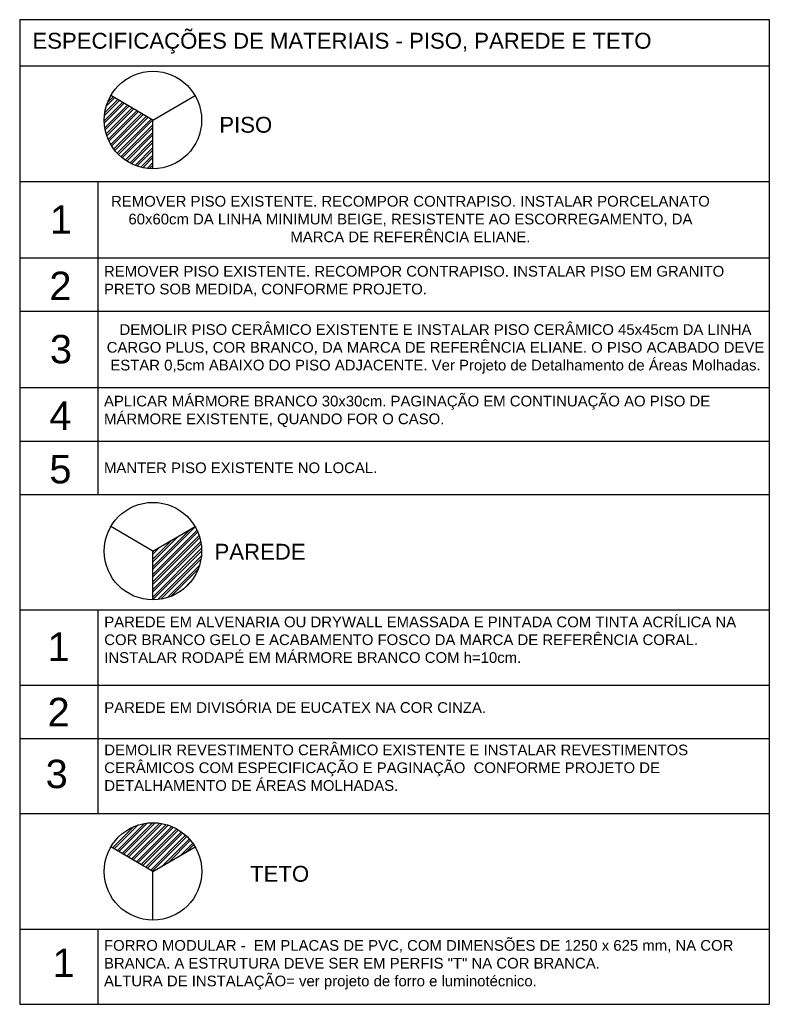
# Model space of a CAD drawing. Header units: inches. Extents: x 276 to 434, y 139 to 224.
# Tile 18 of 48: x 346 to 357, y 199 to 213. Entities that reach past the tile are written whole.
import ezdxf

# ---------------------------------------------------------------- set-up
doc = ezdxf.new("R2010")
doc.units = ezdxf.units.IN
doc.header["$MEASUREMENT"] = 0
doc.linetypes.add('HIDDEN', pattern=[9.525, 6.35, -3.175])
doc.layers.add('TJ-TEXTO', color=2, linetype='Continuous')
doc.layers.add('TJ-TEXTO01 1PARA100', color=1, linetype='Continuous')
doc.styles.add('ARIAL', font='arial.ttf')
doc.styles.get("Standard").update_dxf_attribs({"font": 'arial.ttf'})

msp = doc.modelspace()

# ---------------------------------------------------------------- hatches: boundary and pattern name
at = {"layer": 'TJ-TEXTO'}
h = msp.add_hatch(dxfattribs=at)
h.set_pattern_fill('ANSI32', color=1, scale=0.2)
h.set_pattern_definition([(45, (16.1318, 86.60176), (-0.053033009, 0.053033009), []), (45, (16.16716, 86.60176), (-0.053033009, 0.053033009), [])])
h.paths.add_polyline_path([(347.835, 211.332), (347.243, 211.676, 0.132298), (347.15, 211.332, 0.413598), (347.834, 210.646)])
h = msp.add_hatch(dxfattribs=at)
h.set_pattern_fill('ANSI32', color=1, scale=0.2)
h.set_pattern_definition([(45, (16.1318, 84.31364), (-0.053033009, 0.053033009), []), (45, (16.16716, 84.31364), (-0.053033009, 0.053033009), [])])
h.paths.add_polyline_path([(348.521, 205.272, 0.13219), (348.428, 205.616), (347.835, 205.272), (347.834, 204.587, 0.414829)])
h = msp.add_hatch(dxfattribs=at)
h.set_pattern_fill('ANSI32', color=1, scale=0.2)
h.set_pattern_definition([(45, (16.13252, 83.58175), (-0.053033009, 0.053033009), []), (45, (16.16788, 83.58175), (-0.053033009, 0.053033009), [])])
h.paths.add_polyline_path([(348.429, 201.113, 0.5758), (347.243, 201.113), (347.836, 200.769)])

# ---------------------------------------------------------------- linework, layer by layer
for p, q in [((345.962, 212.743), (356.5, 212.743)), ((345.962, 212.743), (345.962, 198.901)), ((356.5, 212.743), (356.5, 198.901)), ((345.962, 212.093), (356.5, 212.093)), ((345.962, 210.47), (356.5, 210.47)), ((347.062, 210.47), (347.062, 206.068)), ((345.962, 209.396), (356.5, 209.396)), ((345.962, 208.645), (356.5, 208.645)), ((345.962, 207.571), (356.5, 207.571)), ((345.962, 206.819), (356.5, 206.819)), ((345.962, 206.068), (356.5, 206.068)), ((345.962, 204.445), (356.5, 204.445)), ((347.062, 204.445), (347.062, 201.581)), ((345.962, 203.389), (356.5, 203.389)), ((345.962, 202.637), (356.5, 202.637)), ((345.962, 201.581), (356.5, 201.581)), ((345.962, 199.958), (356.5, 199.958)), ((347.062, 199.958), (347.062, 198.901)), ((345.962, 198.901), (356.5, 198.901))]:
    msp.add_line(p, q, dxfattribs=at)
at = {"layer": 'TJ-TEXTO', "color": 1}
for p, q in [((347.835, 211.332), (347.243, 211.676)), ((347.835, 211.332), (348.428, 211.676)), ((347.834, 210.646), (347.835, 211.332)), ((347.835, 205.272), (347.243, 205.616)), ((347.835, 205.272), (348.428, 205.616)), ((347.834, 204.587), (347.835, 205.272)), ((347.836, 200.769), (347.243, 201.113)), ((347.836, 200.769), (348.429, 201.113)), ((347.835, 200.083), (347.836, 200.769))]:
    msp.add_line(p, q, dxfattribs=at)
for centre in [(347.835, 211.332), (347.835, 205.272), (347.836, 200.769)]:
    msp.add_circle(centre, 0.685, dxfattribs=at)

# ---------------------------------------------------------------- texts
at = {"layer": 'TJ-TEXTO', "ltscale": 0.05, "style": 'ARIAL'}
for s, height, p in [('ESPECIFICAÇÕES DE MATERIAIS - PISO, PAREDE E TETO', 0.22292, (346.141, 212.335)), ('PISO', 0.2229, (348.768, 211.154)), ('PAREDE', 0.2229, (348.701, 205.152)), ('TETO', 0.2229, (349.201, 200.624))]:
    msp.add_text(s, height=height, dxfattribs=at).set_placement(p)
at = {"layer": 'TJ-TEXTO', "linetype": 'HIDDEN', "char_height": 0.4, "attachment_point": 1}
for s, insert in [('{\\C202;1}', (346.387, 210.133)), ('{\\C202;2}', (346.379, 209.201)), ('{\\C202;3}', (346.387, 208.311)), ('{\\C202;4}', (346.379, 207.376)), ('{\\C202;5}', (346.379, 206.624)), ('{\\C202;1}', (346.354, 204.128)), ('{\\C202;2}', (346.354, 203.209)), ('{\\C202;3}', (346.327, 202.34)), ('{\\C202;1}', (346.425, 199.683))]:
    msp.add_mtext_dynamic_manual_height_columns(s, width=0.89514, gutter_width=12.5, heights=[0], dxfattribs=dict(at, insert=insert))
at = {"layer": 'TJ-TEXTO01 1PARA100', "char_height": 0.15, "style": 'ARIAL'}
for s, insert, width, attachment_point in [('\\pt3.6,5.85,6.3,6.75,6.9207;REMOVER PISO EXISTENTE. RECOMPOR CONTRAPISO. INSTALAR PORCELANATO 60x60cm DA LINHA MINIMUM BEIGE, RESISTENTE AO ESCORREGAMENTO, DA MARCA DE REFERÊNCIA ELIANE.', (351.455, 209.939), 8.62404, 5), ('REMOVER PISO EXISTENTE. RECOMPOR CONTRAPISO. INSTALAR PISO EM GRANITO PRETO SOB MEDIDA, CONFORME PROJETO.', (347.147, 209.281), 9.32415, 1), ('\\pt3.6,5.85,6.3,6.75,6.9207;DEMOLIR PISO CERÂMICO EXISTENTE E INSTALAR PISO CERÂMICO 45x45cm DA LINHA CARGO PLUS, COR BRANCO, DA MARCA DE REFERÊNCIA ELIANE. O PISO ACABADO DEVE ESTAR 0,5cm ABAIXO DO PISO ADJACENTE. Ver Projeto de Detalhamento de Áreas Molhadas.', (351.807, 208.114), 9.32807, 5), ('APLICAR MÁRMORE BRANCO 30x30cm. PAGINAÇÃO EM CONTINUAÇÃO AO PISO DE MÁRMORE EXISTENTE, QUANDO FOR O CASO.', (347.147, 207.456), 9.32415, 1), ('MANTER PISO EXISTENTE NO LOCAL.', (347.147, 206.518), 9.32415, 1), ('PAREDE EM ALVENARIA OU DRYWALL EMASSADA E PINTADA COM TINTA ACRÍLICA NA COR BRANCO GELO E ACABAMENTO FOSCO DA MARCA DE REFERÊNCIA CORAL. INSTALAR RODAPÉ EM MÁRMORE BRANCO COM h=10cm.', (347.151, 204.351), 9.32415, 1), ('PAREDE EM DIVISÓRIA DE EUCATEX NA COR CINZA.', (347.151, 203.148), 9.32415, 1), ('DEMOLIR REVESTIMENTO CERÂMICO EXISTENTE E INSTALAR REVESTIMENTOS CERÂMICOS COM ESPECIFICAÇÃO E PAGINAÇÃO  CONFORME PROJETO DE DETALHAMENTO DE ÁREAS MOLHADAS.', (347.151, 202.552), 9.32415, 1), ('FORRO MODULAR -  EM PLACAS DE PVC, COM DIMENSÕES DE 1250 x 625 mm, NA COR BRANCA. A ESTRUTURA DEVE SER EM PERFIS "T" NA COR BRANCA.\\PALTURA DE INSTALAÇÃO= ver projeto de forro e luminotécnico.', (347.147, 199.804), 9.32415, 1)]:
    msp.add_mtext(s, dxfattribs=dict(at, insert=insert, width=width, attachment_point=attachment_point))

doc.saveas('drawing.dxf')
